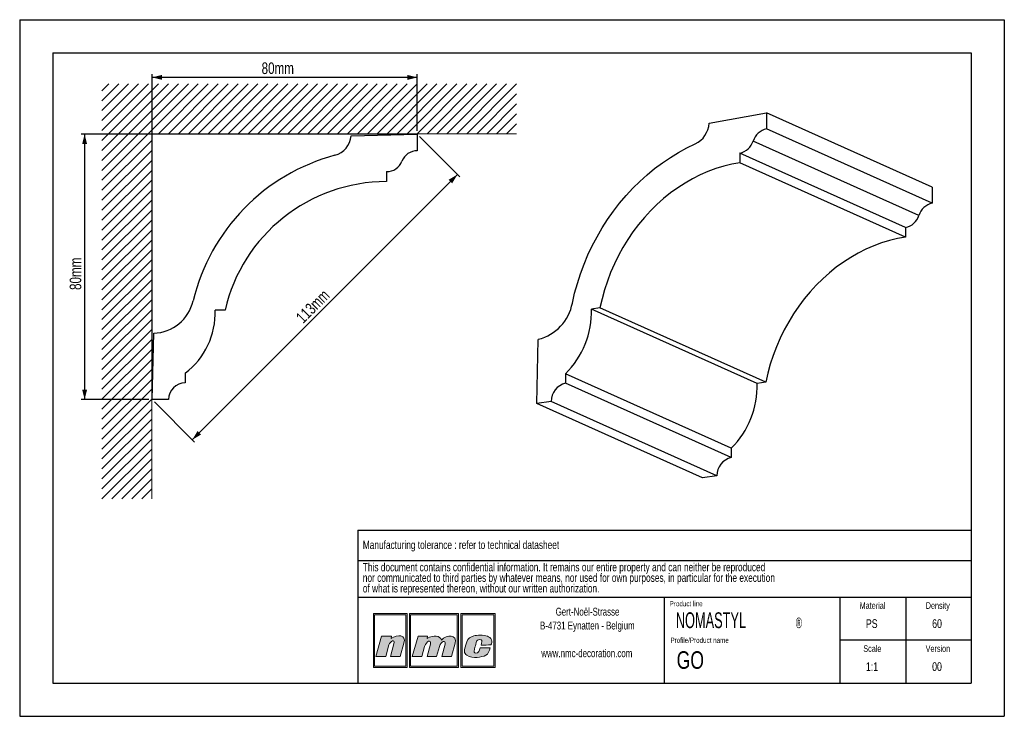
# Model space of a CAD drawing. Header units: millimetres. Extents: x 0 to 297, y 0 to 210.
import ezdxf
from ezdxf.lldxf.tags import DXFTag

# ---------------------------------------------------------------- set-up
doc = ezdxf.new("R2010")
doc.units = ezdxf.units.MM
doc.layers.add('1', color=7, linetype='Continuous', lineweight=25)
for name, color, linetype in [('2', 7, 'Continuous'), ('4', 11, 'PHANTOM'), ('5', 136, 'PHANTOM')]:
    doc.layers.add(name, color=color, linetype=linetype)
doc.styles.add('SLDTEXTSTYLE0', font='TXT', dxfattribs={"width": 0.70989})
doc.styles.add('SLDTEXTSTYLE1', font='TXT', dxfattribs={"width": 0.75})
doc.styles.add('SLDTEXTSTYLE3', font='TXT', dxfattribs={"width": 0.605})
tags = doc.linetypes.add('PHANTOM', pattern=[12.7, 6.35, -1.27, 1.27, -1.27, 1.27, -1.27]).pattern_tags.tags
tags[14:15] = [DXFTag(74, 4), DXFTag(75, 0), DXFTag(340, '0'), DXFTag(46, 1.0), DXFTag(50, 0.0), DXFTag(44, 0.0), DXFTag(45, 0.0)]
tags[12:13] = [DXFTag(74, 4), DXFTag(75, 0), DXFTag(340, '0'), DXFTag(46, 1.0), DXFTag(50, 0.0), DXFTag(44, 0.0), DXFTag(45, 0.0)]
tags[10:11] = [DXFTag(74, 4), DXFTag(75, 0), DXFTag(340, '0'), DXFTag(46, 1.0), DXFTag(50, 0.0), DXFTag(44, 0.0), DXFTag(45, 0.0)]
tags[8:9] = [DXFTag(74, 4), DXFTag(75, 0), DXFTag(340, '0'), DXFTag(46, 1.0), DXFTag(50, 0.0), DXFTag(44, 0.0), DXFTag(45, 0.0)]
tags[6:7] = [DXFTag(74, 4), DXFTag(75, 0), DXFTag(340, '0'), DXFTag(46, 1.0), DXFTag(50, 0.0), DXFTag(44, 0.0), DXFTag(45, 0.0)]
tags[4:5] = [DXFTag(74, 4), DXFTag(75, 0), DXFTag(340, '0'), DXFTag(46, 1.0), DXFTag(50, 0.0), DXFTag(44, 0.0), DXFTag(45, 0.0)]
doc.dimstyles.new('SLDDIMSTYLE0', dxfattribs={"dimtxt": 3.5, "dimasz": 3, "dimexe": 0, "dimexo": 0.0625, "dimgap": 0.875, "dimtad": 1, "dimdec": 0, "dimrnd": 1e-09, "dimzin": 12, "dimdsep": 46, "dimtxsty": 'SLDTEXTSTYLE1', "dimsah": 1, "dimcen": 0.09, "dimadec": 0, "dimazin": 3, "dimtfac": 1, "dimtdec": 0, "dimtofl": 0, "dimtmove": 0, "dimatfit": 3, "dimfxl": 1, "dimfrac": 2, "dimtolj": 1, "dimtzin": 12, "dimarcsym": 0})

# ---------------------------------------------------------------- blocks, each defined once
blk = doc.blocks.new('SW_NOTE_0')
at = {"layer": '2', "color": 0, "char_height": 2.5, "attachment_point": 1, "style": 'SLDTEXTSTYLE1'}
for s, insert in [('This document contains confidential information. It remains our entire property and can neither be reproduced', (0, 3.22)), ('nor communicated to third parties by whatever means, nor used for own purposes, in particular for the execution', (0, 0.03)), ('of what is represented thereon, without our written authorization.', (0, -3.17))]:
    blk.add_mtext(s, dxfattribs=dict(at, insert=insert))
blk = doc.blocks.new('SW_NOTE_1')
at = {"layer": '2', "color": 0, "char_height": 2.3813, "attachment_point": 2, "style": 'SLDTEXTSTYLE1'}
for s, insert in [('Gert-Noël-Strasse', (13.02, 3.07)), ('B-4731 Eynatten - Belgium', (12.97, -1.11)), ('www.nmc-decoration.com', (12.81, -9.46))]:
    blk.add_mtext(s, dxfattribs=dict(at, insert=insert))
blk = doc.blocks.new('SW_NOTE_2')
at = {"layer": '2', "color": 0, "attachment_point": 1, "style": 'SLDTEXTSTYLE3'}
for s, insert, char_height in [('NOMASTYL', (0, 6.14), 4.763), ('®', (36.17, 4.54), 3.17)]:
    blk.add_mtext(s, dxfattribs=dict(at, insert=insert, char_height=char_height))
blk = doc.blocks.new('_D')
at = {"layer": '5'}
for p, q in [((39.93, 96.48), (39.93, 193.61)), ((119.93, 176.48), (119.93, 193.61)), ((119.93, 192.61), (39.93, 192.61))]:
    blk.add_line(p, q, dxfattribs=at)
for points in [[(39.93, 192.61), (42.93, 191.86), (42.93, 193.36)], [(119.93, 192.61), (116.93, 193.36), (116.93, 191.86)]]:
    blk.add_solid(points, dxfattribs=at)
at = {"layer": '5', "insert": (72.97, 197.13), "char_height": 3.5, "attachment_point": 1, "style": 'SLDTEXTSTYLE1'}
blk.add_mtext('80mm', dxfattribs=at)
blk = doc.blocks.new('_D_1')
at = {"layer": '5'}
for p, q in [((118.93, 175.48), (18.59, 175.48)), ((19.59, 175.48), (19.59, 95.48)), ((38.93, 95.48), (18.59, 95.48))]:
    blk.add_line(p, q, dxfattribs=at)
for points in [[(19.59, 175.48), (18.84, 172.48), (20.34, 172.48)], [(19.59, 95.48), (20.34, 98.48), (18.84, 98.48)]]:
    blk.add_solid(points, dxfattribs=at)
at = {"layer": '5', "insert": (15.07, 128.52), "char_height": 3.5, "attachment_point": 1, "rotation": 90, "style": 'SLDTEXTSTYLE1'}
blk.add_mtext('80mm', dxfattribs=at)
blk = doc.blocks.new('_D_2')
at = {"layer": '5'}
for p, q in [((120.64, 174.77), (132.77, 162.64)), ((52.06, 83.35), (132.06, 163.35)), ((40.64, 94.77), (52.77, 82.64))]:
    blk.add_line(p, q, dxfattribs=at)
for points in [[(132.06, 163.35), (129.41, 161.75), (130.47, 160.69)], [(52.06, 83.35), (54.71, 84.94), (53.65, 86)]]:
    blk.add_solid(points, dxfattribs=at)
at = {"layer": '5', "insert": (83.03, 120.7), "char_height": 3.5, "attachment_point": 1, "rotation": 45, "style": 'SLDTEXTSTYLE1'}
blk.add_mtext('113mm', dxfattribs=at)

msp = doc.modelspace()

# ---------------------------------------------------------------- hatches: boundary and pattern name
at = {"layer": '4'}
h = msp.add_hatch(color=11, dxfattribs=at)
h.paths.add_polyline_path([(106.68, 30.96), (106.68, 14.75), (116.87, 14.75), (116.87, 30.96)], flags=0)
h.paths.add_polyline_path([(116.49, 15.13), (107.06, 15.13), (107.06, 30.58), (116.49, 30.58)], flags=0)
h = msp.add_hatch(color=11, dxfattribs=at)
h.paths.add_polyline_path([(117.56, 14.75), (132.37, 14.75), (132.37, 30.96), (117.56, 30.96)], flags=0)
h.paths.add_polyline_path([(131.99, 15.13), (117.93, 15.13), (117.93, 30.58), (131.99, 30.58)], flags=0)
h = msp.add_hatch(color=11, dxfattribs=at)
h.paths.add_polyline_path([(133.06, 14.75), (143.42, 14.75), (143.42, 30.96), (133.06, 30.96)], flags=0)
h.paths.add_polyline_path([(133.43, 15.13), (133.43, 30.58), (143.05, 30.58), (143.05, 15.13)], flags=0)
h = msp.add_hatch(color=11, dxfattribs=at)
edge = h.paths.add_edge_path(flags=0)
edge.add_line((112.11, 24.18), (112.01, 23.45))
edge.add_spline(control_points=[(112.01, 23.45), (114.01, 24.83), (116.69, 24.62), (115.92, 22.08)], knot_values=[3, 3, 3, 3, 4, 4, 4, 4], weights=[1, 1, 1, 1], degree=3, periodic=0)
edge.add_line((115.92, 22.08), (114.74, 18.04))
edge.add_line((114.74, 18.04), (111.86, 18.04))
edge.add_line((111.86, 18.04), (112.9, 21.86))
edge.add_spline(control_points=[(112.9, 21.86), (113.35, 23.46), (111.69, 22.69), (111.37, 21.5)], knot_values=[7, 7, 7, 7, 8, 8, 8, 8], weights=[1, 1, 1, 1], degree=3, periodic=0)
edge.add_line((111.37, 21.5), (110.41, 18.02))
edge.add_line((110.41, 18.02), (107.46, 18.02))
edge.add_line((107.46, 18.02), (109.17, 24.18))
edge.add_line((109.17, 24.18), (112.11, 24.18))
h = msp.add_hatch(color=11, dxfattribs=at)
edge = h.paths.add_edge_path(flags=0)
edge.add_spline(control_points=[(127.21, 22.99), (126.81, 24.29), (124.9, 24.64), (122.93, 23.47)], knot_values=[10, 10, 10, 10, 11, 11, 11, 11], weights=[1, 1, 1, 1], degree=3, periodic=0)
edge.add_line((122.93, 23.47), (123, 24.16))
edge.add_line((123, 24.16), (120.19, 24.16))
edge.add_line((120.19, 24.16), (118.43, 18.04))
edge.add_line((118.43, 18.04), (121.29, 18.04))
edge.add_line((121.29, 18.04), (122.14, 21.01))
edge.add_spline(control_points=[(122.14, 21.01), (122.62, 22.76), (124.29, 23.26), (123.89, 21.78)], knot_values=[1, 1, 1, 1, 2, 2, 2, 2], weights=[1, 1, 1, 1], degree=3, periodic=0)
edge.add_line((123.89, 21.78), (122.87, 18.04))
edge.add_line((122.87, 18.04), (125.77, 18.04))
edge.add_line((125.77, 18.04), (126.61, 21.03))
edge.add_spline(control_points=[(126.61, 21.03), (127.08, 22.79), (128.67, 22.98), (128.34, 21.78)], knot_values=[5, 5, 5, 5, 6, 6, 6, 6], weights=[1, 1, 1, 1], degree=3, periodic=0)
edge.add_line((128.34, 21.78), (127.32, 18.04))
edge.add_line((127.32, 18.04), (130.25, 18.04))
edge.add_line((130.25, 18.04), (131.38, 22.06))
edge.add_spline(control_points=[(131.38, 22.06), (132.09, 24.58), (128.84, 24.76), (127.21, 22.99)], knot_values=[9, 9, 9, 9, 10, 10, 10, 10], weights=[1, 1, 1, 1], degree=3, periodic=0)
h = msp.add_hatch(color=11, dxfattribs=at)
edge = h.paths.add_edge_path(flags=0)
edge.add_spline(control_points=[(134.89, 18.39), (133.85, 18.98), (133.99, 19.85), (134.84, 22.43)], knot_values=[12, 12, 12, 12, 13, 13, 13, 13], weights=[1, 1, 1, 1], degree=3, periodic=0)
edge.add_spline(control_points=[(134.84, 22.43), (135.19, 23.49), (135.98, 23.97), (136.94, 24.25)], knot_values=[13, 13, 13, 13, 14, 14, 14, 14], weights=[1, 1, 1, 1], degree=3, periodic=0)
edge.add_spline(control_points=[(136.94, 24.25), (137.88, 24.52), (139.96, 24.52), (141.09, 24.14)], knot_values=[14, 14, 14, 14, 15, 15, 15, 15], weights=[1, 1, 1, 1], degree=3, periodic=0)
edge.add_spline(control_points=[(141.09, 24.14), (141.53, 23.99), (142.16, 23.59), (142.35, 23.1)], knot_values=[15, 15, 15, 15, 16, 16, 16, 16], weights=[1, 1, 1, 1], degree=3, periodic=0)
edge.add_spline(control_points=[(142.35, 23.1), (142.56, 22.46), (142.3, 21.95), (142.14, 21.5)], knot_values=[0, 0, 0, 0, 1, 1, 1, 1], weights=[1, 1, 1, 1], degree=3, periodic=0)
edge.add_spline(control_points=[(142.14, 21.5), (141.24, 21.49), (140.31, 21.49), (139.18, 21.49)], knot_values=[1, 1, 1, 1, 2, 2, 2, 2], weights=[1, 1, 1, 1], degree=3, periodic=0)
edge.add_spline(control_points=[(139.18, 21.49), (139.36, 22.3), (139.62, 22.81), (139.16, 23.09)], knot_values=[2, 2, 2, 2, 3, 3, 3, 3], weights=[1, 1, 1, 1], degree=3, periodic=0)
edge.add_spline(control_points=[(139.16, 23.09), (138.93, 23.2), (138.56, 23.18), (138.35, 23.09)], knot_values=[3, 3, 3, 3, 4, 4, 4, 4], weights=[1, 1, 1, 1], degree=3, periodic=0)
edge.add_spline(control_points=[(138.35, 23.09), (137.95, 22.9), (137.85, 22.71), (137.71, 22.22)], knot_values=[4, 4, 4, 4, 5, 5, 5, 5], weights=[1, 1, 1, 1], degree=3, periodic=0)
edge.add_spline(control_points=[(137.71, 22.22), (137.46, 21.3), (137.43, 21.26), (137.16, 20.2)], knot_values=[5, 5, 5, 5, 6, 6, 6, 6], weights=[1, 1, 1, 1], degree=3, periodic=0)
edge.add_spline(control_points=[(137.16, 20.2), (136.89, 19.31), (137.12, 19.11), (137.5, 19.05)], knot_values=[6, 6, 6, 6, 7, 7, 7, 7], weights=[1, 1, 1, 1], degree=3, periodic=0)
edge.add_spline(control_points=[(137.5, 19.05), (138.56, 18.92), (138.63, 19.81), (138.88, 20.64)], knot_values=[7, 7, 7, 7, 8, 8, 8, 8], weights=[1, 1, 1, 1], degree=3, periodic=0)
edge.add_line((138.88, 20.64), (138.93, 20.64))
edge.add_line((138.93, 20.64), (141.88, 20.64))
edge.add_spline(control_points=[(141.88, 20.64), (141.66, 19.75), (141.37, 18.75), (140.63, 18.38)], knot_values=[10, 10, 10, 10, 11, 11, 11, 11], weights=[1, 1, 1, 1], degree=3, periodic=0)
edge.add_spline(control_points=[(140.63, 18.38), (139.27, 17.79), (136.78, 17.34), (134.89, 18.39)], knot_values=[11, 11, 11, 11, 12, 12, 12, 12], weights=[1, 1, 1, 1], degree=3, periodic=0)

# ---------------------------------------------------------------- linework, layer by layer
at = {"color": 8, "linetype": 'Continuous', "lineweight": 18}
for p, q in [((53.87, 190.64), (24.81, 161.58)), ((50.87, 190.64), (24.81, 164.58)), ((47.87, 190.64), (24.81, 167.58)), ((44.87, 190.64), (24.81, 170.58)), ((41.87, 190.64), (24.81, 173.58)), ((38.87, 190.64), (24.81, 176.58)), ((35.87, 190.64), (24.81, 179.58)), ((32.87, 190.64), (24.81, 182.58)), ((29.87, 190.64), (24.81, 185.58)), ((26.87, 190.64), (24.81, 188.58)), ((56.87, 190.64), (41.87, 175.64)), ((59.87, 190.64), (44.87, 175.64)), ((62.87, 190.64), (47.87, 175.64)), ((65.87, 190.64), (50.87, 175.64)), ((68.87, 190.64), (53.87, 175.64)), ((71.87, 190.64), (56.87, 175.64)), ((74.87, 190.64), (59.87, 175.64)), ((77.87, 190.64), (62.87, 175.64)), ((80.87, 190.64), (65.87, 175.64)), ((83.87, 190.64), (68.87, 175.64)), ((86.87, 190.64), (71.87, 175.64)), ((89.87, 190.64), (74.87, 175.64)), ((92.87, 190.64), (77.87, 175.64)), ((95.87, 190.64), (80.87, 175.64)), ((98.87, 190.64), (83.87, 175.64)), ((101.87, 190.64), (86.87, 175.64)), ((104.87, 190.64), (89.87, 175.64)), ((107.87, 190.64), (92.87, 175.64)), ((110.87, 190.64), (95.87, 175.64)), ((113.87, 190.64), (98.87, 175.64)), ((116.87, 190.64), (101.87, 175.64)), ((119.87, 190.64), (104.87, 175.64)), ((122.87, 190.64), (107.87, 175.64)), ((125.87, 190.64), (110.87, 175.64)), ((128.87, 190.64), (113.87, 175.64)), ((131.87, 190.64), (116.87, 175.64)), ((134.87, 190.64), (119.87, 175.64)), ((137.87, 190.64), (122.87, 175.64)), ((140.87, 190.64), (125.87, 175.64)), ((143.87, 190.64), (128.87, 175.64)), ((146.87, 190.64), (131.87, 175.64)), ((149.87, 190.64), (134.87, 175.64)), ((149.87, 187.64), (137.87, 175.64)), ((149.87, 184.64), (140.87, 175.64)), ((149.87, 181.64), (143.87, 175.64)), ((149.87, 178.64), (146.87, 175.64)), ((149.87, 175.64), (39.81, 175.64)), ((39.81, 175.64), (39.81, 65.58)), ((39.81, 173.58), (24.81, 158.58)), ((39.81, 170.58), (24.81, 155.58)), ((39.81, 167.58), (24.81, 152.58)), ((39.81, 164.58), (24.81, 149.58)), ((39.81, 161.58), (24.81, 146.58)), ((39.81, 158.58), (24.81, 143.58)), ((39.81, 155.58), (24.81, 140.58)), ((39.81, 152.58), (24.81, 137.58)), ((39.81, 149.58), (24.81, 134.58)), ((39.81, 146.58), (24.81, 131.58)), ((39.81, 143.58), (24.81, 128.58)), ((39.81, 140.58), (24.81, 125.58)), ((39.81, 137.58), (24.81, 122.58)), ((39.81, 134.58), (24.81, 119.58)), ((39.81, 131.58), (24.81, 116.58)), ((39.81, 128.58), (24.81, 113.58)), ((39.81, 125.58), (24.81, 110.58)), ((39.81, 122.58), (24.81, 107.58)), ((39.81, 119.58), (24.81, 104.58)), ((39.81, 116.58), (24.81, 101.58)), ((39.81, 113.58), (24.81, 98.58)), ((39.81, 110.58), (24.81, 95.58)), ((39.81, 107.58), (24.81, 92.58)), ((39.81, 104.58), (24.81, 89.58)), ((39.81, 101.58), (24.81, 86.58)), ((39.81, 98.58), (24.81, 83.58)), ((39.81, 95.58), (24.81, 80.58)), ((39.81, 92.58), (24.81, 77.58)), ((39.81, 89.58), (24.81, 74.58)), ((39.81, 86.58), (24.81, 71.58)), ((39.81, 83.58), (24.81, 68.58)), ((39.81, 80.58), (24.81, 65.58)), ((39.81, 77.58), (27.81, 65.58)), ((39.81, 74.58), (30.81, 65.58)), ((39.81, 71.58), (33.81, 65.58)), ((39.81, 68.58), (36.81, 65.58))]:
    msp.add_line(p, q, dxfattribs=at)
at = {"color": 7, "linetype": 'Continuous', "lineweight": 25}
for p, q in [((207.96, 178.8), (225.27, 181.89)), ((225.27, 181.89), (225.27, 177.06)), ((275.27, 159.47), (225.27, 181.89)), ((99.94, 174.95), (119.93, 175.48)), ((119.93, 175.48), (119.93, 170.48)), ((275.27, 154.65), (225.27, 177.06)), ((271.25, 151.01), (221.25, 173.42)), ((217.23, 169.79), (217.23, 166.89)), ((267.23, 147.37), (217.23, 169.79)), ((267.23, 144.48), (217.23, 166.89)), ((110.65, 164.19), (110.65, 161.19)), ((275.27, 159.47), (275.27, 154.65)), ((267.23, 147.37), (267.23, 144.48)), ((61.93, 122.44), (58.93, 122.44)), ((175.04, 123.15), (172.44, 122.77)), ((222.44, 100.35), (172.44, 122.77)), ((225.04, 100.74), (175.04, 123.15)), ((39.93, 95.48), (40.45, 115.47)), ((155.99, 94.26), (156.44, 113.64)), ((49.93, 103.48), (49.93, 100.48)), ((164.65, 103.28), (164.65, 100.39)), ((214.65, 80.87), (164.65, 103.28)), ((214.65, 77.97), (164.65, 100.39)), ((225.04, 100.74), (222.44, 100.35)), ((44.93, 95.48), (39.93, 95.48)), ((160.32, 94.91), (155.99, 94.26)), ((205.99, 71.85), (155.99, 94.26)), ((210.32, 72.5), (160.32, 94.91)), ((214.65, 80.87), (214.65, 77.97)), ((210.32, 72.5), (205.99, 71.85))]:
    msp.add_line(p, q, dxfattribs=at)
at = {"color": 7, "linetype": 'Continuous', "lineweight": 25, "flags": 128}
for points in [[(166.71, 124.59), (167.4, 127.55), (168.21, 130.49), (169.16, 133.4), (170.23, 136.27), (171.42, 139.09), (172.73, 141.86), (174.16, 144.57), (175.7, 147.21), (177.35, 149.78), (179.1, 152.26), (180.95, 154.66), (182.9, 156.96), (184.93, 159.17), (187.05, 161.26), (189.25, 163.25), (191.53, 165.12), (193.86, 166.87), (196.27, 168.49), (198.72, 169.98), (201.22, 171.34), (203.77, 172.56)], [(217.23, 166.89), (214.81, 166.45), (212.39, 165.87), (209.99, 165.13), (207.61, 164.25), (205.27, 163.22), (202.96, 162.06), (200.69, 160.76), (198.48, 159.32), (196.32, 157.76), (194.23, 156.08), (192.22, 154.28), (190.28, 152.36), (188.42, 150.34), (186.66, 148.23), (184.99, 146.01), (183.42, 143.72), (181.96, 141.34), (180.61, 138.89), (179.38, 136.38), (178.26, 133.82), (177.26, 131.2), (176.39, 128.55), (175.65, 125.86), (175.04, 123.15)], [(267.23, 144.48), (264.81, 144.04), (262.39, 143.45), (259.99, 142.71), (257.61, 141.83), (255.27, 140.81), (252.96, 139.64), (250.69, 138.34), (248.48, 136.91), (246.32, 135.35), (244.23, 133.66), (242.22, 131.86), (240.28, 129.95), (238.42, 127.93), (236.66, 125.81), (234.99, 123.6), (233.42, 121.3), (231.96, 118.93), (230.61, 116.48), (229.38, 113.97), (228.26, 111.4), (227.26, 108.79), (226.39, 106.13), (225.65, 103.45), (225.04, 100.74)]]:
    msp.add_lwpolyline(points, dxfattribs=at)
at = {"color": 7, "linetype": 'Continuous', "lineweight": 25}
for centre, radius, start, end in [((200.51, 179.27), 7.47, 295.9036, 356.3266), ((226.31, 171.87), 5.29, 101.322, 162.9283), ((93.4, 175.48), 6.56, 285.0169, 355.4203), ((216.19, 174.98), 5.29, 281.322, 342.9283), ((119.93, 165.48), 5, 90, 158.1849), ((110.65, 111.19), 60, 105.0169, 166.4857), ((110.65, 169.19), 5, 270, 338.1849), ((110.65, 111.19), 50, 90, 166.9994), ((276.31, 149.46), 5.29, 101.322, 162.9283), ((266.19, 152.56), 5.29, 281.322, 342.9283), ((39.93, 128.19), 12.73, 272.3571, 346.4857), ((36.45, 121.49), 22.5, 306.8131, 2.422), ((153.04, 127.12), 13.9, 284.1637, 349.5113), ((146.12, 121.99), 26.33, 314.7187, 1.682), ((49.93, 95.48), 5, 90, 180), ((165.82, 95.01), 5.5, 102.2489, 181.0879), ((196.12, 99.58), 26.33, 314.7187, 1.682), ((215.82, 72.6), 5.5, 102.2489, 181.0879)]:
    msp.add_arc(centre, radius, start, end, dxfattribs=at)
at = {"layer": '1', "linetype": 'Continuous'}
for p, q in [((102, 56.09), (287, 56.09)), ((102, 56.09), (102, 10)), ((194.5, 10), (194.5, 35.94)), ((247.5, 10), (247.5, 35.94))]:
    msp.add_line(p, q, dxfattribs=at)
at = {"layer": '1'}
for p, q in [((102, 46.94), (287, 46.94)), ((102, 35.94), (287, 35.94))]:
    msp.add_line(p, q, dxfattribs=at)
at = {"layer": '2', "linetype": 'Continuous'}
for p, q in [((0, 210), (297, 210)), ((0, 210), (0, 0)), ((297, 210), (297, 0)), ((10, 200), (287, 200)), ((10, 200), (10, 10)), ((287, 200), (287, 10)), ((267.25, 35.94), (267.25, 10)), ((287, 22.97), (247.5, 22.97)), ((10, 10), (287, 10)), ((0, 0), (297, 0))]:
    msp.add_line(p, q, dxfattribs=at)
at = {"layer": '5', "color": 11, "linetype": 'Continuous', "lineweight": 18}
for p, q in [((116.87, 30.96), (106.68, 30.96)), ((106.68, 30.96), (106.68, 14.75)), ((116.49, 30.58), (107.06, 30.58)), ((107.06, 30.58), (107.06, 15.13)), ((116.49, 15.13), (116.49, 30.58)), ((116.87, 14.75), (116.87, 30.96)), ((132.37, 30.96), (117.56, 30.96)), ((117.56, 30.96), (117.56, 14.75)), ((131.99, 30.58), (117.93, 30.58)), ((117.93, 30.58), (117.93, 15.13)), ((131.99, 15.13), (131.99, 30.58)), ((132.37, 14.75), (132.37, 30.96)), ((143.42, 30.96), (133.06, 30.96)), ((133.06, 30.96), (133.06, 14.75)), ((133.43, 30.58), (133.43, 15.13)), ((143.05, 30.58), (133.43, 30.58)), ((143.05, 15.13), (143.05, 30.58)), ((143.42, 14.75), (143.42, 30.96)), ((107.46, 18.02), (109.17, 24.18)), ((109.17, 24.18), (112.11, 24.18)), ((112.11, 24.18), (112.01, 23.45)), ((120.19, 24.16), (118.43, 18.04)), ((123, 24.16), (120.19, 24.16)), ((122.93, 23.47), (123, 24.16)), ((111.37, 21.5), (110.41, 18.02)), ((111.86, 18.04), (112.9, 21.86)), ((115.92, 22.08), (114.74, 18.04)), ((121.29, 18.04), (122.14, 21.01)), ((123.89, 21.78), (122.87, 18.04)), ((125.77, 18.04), (126.61, 21.03)), ((128.34, 21.78), (127.32, 18.04)), ((130.25, 18.04), (131.38, 22.06)), ((110.41, 18.02), (107.46, 18.02)), ((114.74, 18.04), (111.86, 18.04)), ((118.43, 18.04), (121.29, 18.04)), ((122.87, 18.04), (125.77, 18.04)), ((127.32, 18.04), (130.25, 18.04)), ((138.88, 20.64), (138.93, 20.64)), ((138.93, 20.64), (141.88, 20.64)), ((107.06, 15.13), (116.49, 15.13)), ((117.93, 15.13), (131.99, 15.13)), ((133.43, 15.13), (143.05, 15.13)), ((106.68, 14.75), (116.87, 14.75)), ((117.56, 14.75), (132.37, 14.75)), ((133.06, 14.75), (143.42, 14.75))]:
    msp.add_line(p, q, dxfattribs=at)
for points in [[(112.01, 23.45), (114.01, 24.83), (116.69, 24.62), (115.92, 22.08)], [(127.21, 22.99), (126.81, 24.29), (124.9, 24.64), (122.93, 23.47)], [(131.38, 22.06), (132.09, 24.58), (128.84, 24.76), (127.21, 22.99)], [(134.84, 22.43), (135.19, 23.49), (135.98, 23.97), (136.94, 24.25)], [(136.94, 24.25), (137.88, 24.52), (139.96, 24.52), (141.09, 24.14)], [(141.09, 24.14), (141.53, 23.99), (142.16, 23.59), (142.35, 23.1)], [(112.9, 21.86), (113.35, 23.46), (111.69, 22.69), (111.37, 21.5)], [(122.14, 21.01), (122.62, 22.76), (124.29, 23.26), (123.89, 21.78)], [(126.61, 21.03), (127.08, 22.79), (128.67, 22.98), (128.34, 21.78)], [(134.89, 18.39), (133.85, 18.98), (133.99, 19.85), (134.84, 22.43)], [(137.71, 22.22), (137.46, 21.3), (137.43, 21.26), (137.16, 20.2)], [(138.35, 23.09), (137.95, 22.9), (137.85, 22.71), (137.71, 22.22)], [(139.16, 23.09), (138.93, 23.2), (138.56, 23.18), (138.35, 23.09)], [(139.18, 21.49), (139.36, 22.3), (139.62, 22.81), (139.16, 23.09)], [(142.14, 21.5), (141.24, 21.49), (140.31, 21.49), (139.18, 21.49)], [(142.35, 23.1), (142.56, 22.46), (142.3, 21.95), (142.14, 21.5)], [(140.63, 18.38), (139.27, 17.79), (136.78, 17.34), (134.89, 18.39)], [(137.16, 20.2), (136.89, 19.31), (137.12, 19.11), (137.5, 19.05)], [(137.5, 19.05), (138.56, 18.92), (138.63, 19.81), (138.88, 20.64)], [(141.88, 20.64), (141.66, 19.75), (141.37, 18.75), (140.63, 18.38)]]:
    msp.add_open_spline(points, degree=3, dxfattribs=at)

# ---------------------------------------------------------------- block references
at = {"layer": '2'}
for name, p in [('SW_NOTE_0', (103.5, 43)), ('SW_NOTE_1', (158.26, 29.66)), ('SW_NOTE_2', (197.91, 25.21))]:
    msp.add_blockref(name, p, dxfattribs=at)

# ---------------------------------------------------------------- texts
at = {"layer": '2', "style": 'SLDTEXTSTYLE1'}
for s, insert, char_height, attachment_point in [('PS', (257.01, 29.26), 2.646, 2), ('60', (276.71, 29.26), 2.646, 2), ('GO', (198.16, 19.61), 5.292, 1), ('1:1', (257.09, 16.3), 2.646, 2), ('00', (276.7, 16.3), 2.646, 2)]:
    msp.add_mtext(s, dxfattribs=dict(at, insert=insert, char_height=char_height, attachment_point=attachment_point))
at = {"layer": '4'}
for s, insert, char_height, attachment_point, style in [('Manufacturing tolerance : refer to technical datasheet', (103.5, 52.94), 2.5, 1, 'SLDTEXTSTYLE1'), ('Product line', (196.06, 34.75), 1.5875, 1, 'SLDTEXTSTYLE0'), ('Material', (257.24, 34.39), 2, 2, 'SLDTEXTSTYLE1'), ('Density', (276.94, 34.39), 2, 2, 'SLDTEXTSTYLE1'), ('Profile/Product name', (196.3, 23.73), 1.5875, 1, 'SLDTEXTSTYLE0'), ('Scale', (257.2, 21.42), 2, 2, 'SLDTEXTSTYLE1'), ('Version', (276.97, 21.42), 2, 2, 'SLDTEXTSTYLE1')]:
    msp.add_mtext(s, dxfattribs=dict(at, insert=insert, char_height=char_height, attachment_point=attachment_point, style=style))

# ---------------------------------------------------------------- dimensions: what is measured, and where the dimension line sits
at = {"layer": '5'}
dim = msp.add_linear_dim(base=(39.93, 192.61), p1=(119.93, 175.48), p2=(39.93, 95.48), dimstyle='SLDDIMSTYLE0', dxfattribs=at)
dim.commit()
dim.dimension.update_dxf_attribs({"geometry": '_D', "text_midpoint": (79.93, 192.61)})
for base, p1, p2, angle, picture, middle in [((19.59, 95.48), (119.93, 175.48), (39.93, 95.48), 90, '_D_1', (19.59, 135.48)), ((132.06, 163.35), (39.93, 95.48), (119.93, 175.48), 45, '_D_2', (92.06, 123.35))]:
    dim = msp.add_linear_dim(base=base, p1=p1, p2=p2, angle=angle, dimstyle='SLDDIMSTYLE0', dxfattribs=at)
    dim.commit()
    dim.dimension.update_dxf_attribs({"geometry": picture, "text_midpoint": middle})

doc.saveas('drawing.dxf')
